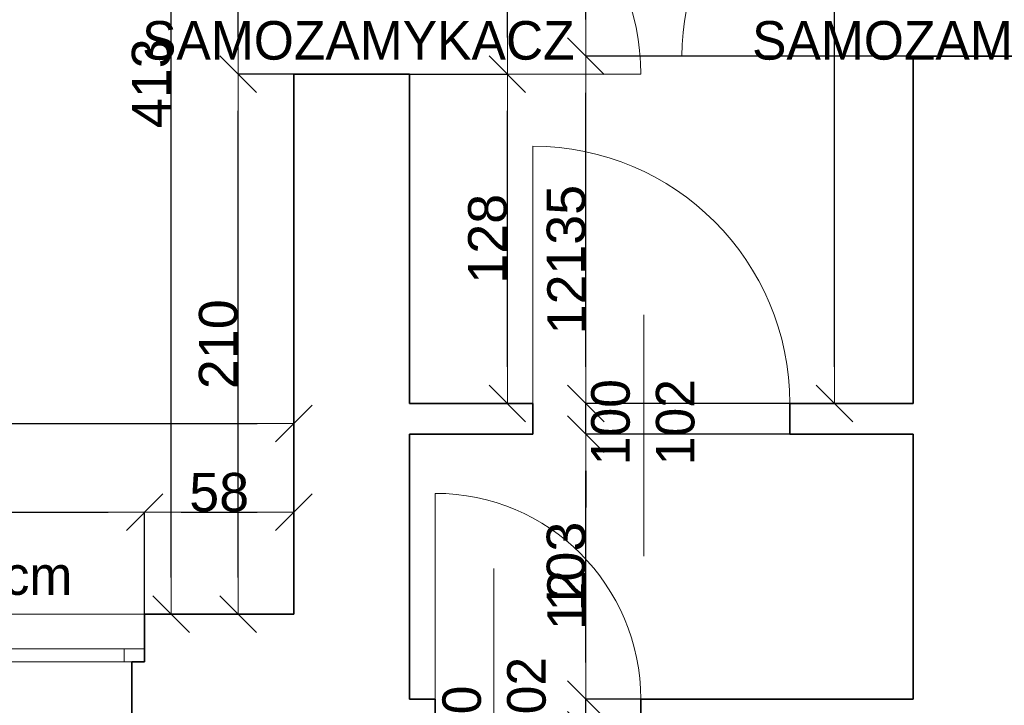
# Model space of a CAD drawing. Header units: metres. Extents: x 7506757 to 756746378, y 5735207 to 582114514.
# Tile 244 of 256: x 7704708 to 7708539, y 5891211 to 5893878. Entities that reach past the tile are written whole.
import ezdxf

# ---------------------------------------------------------------- set-up
doc = ezdxf.new("R2010")
doc.units = ezdxf.units.M
doc.header["$MEASUREMENT"] = 0
doc.header["$PDMODE"] = 2
doc.layers.get('0').update_dxf_attribs({"color": 250, "linetype": 'CONTINUOUS', "lineweight": 100, "plot": 0})
doc.layers.get('Defpoints').update_dxf_attribs({"linetype": 'CONTINUOUS'})
for name, color, linetype, lineweight in [('ELEKTRYKA141', 7, 'CONTINUOUS', 0), ('M_OCIANA6', 5, 'CONTINUOUS', 35), ('M_OPISY141', 7, 'CONTINUOUS', 0), ('m_umeblowanie1', 7, 'CONTINUOUS', 13), ('opis1', 7, 'CONTINUOUS', 13), ('WYMIARY', 8, 'CONTINUOUS', 13)]:
    doc.layers.add(name, color=color, linetype=linetype, lineweight=lineweight)
doc.layers.add('PWYMIAR', color=7, linetype='CONTINUOUS')
doc.styles.add('GENERATED_STYLE_1', font='arial.ttf')
doc.styles.add('GENERATED_STYLE_2', font='txt')
doc.dimstyles.new('GENERATED_STYLE__1', dxfattribs={"dimtxt": 150, "dimasz": 142.5, "dimexe": 0.18, "dimexo": 0, "dimgap": 0.09, "dimtad": 1, "dimdec": 0, "dimlfac": 0.1, "dimzin": 0, "dimdsep": 46, "dimtxsty": 'GENERATED_STYLE_1', "dimblk": 'ARROWHEAD_6', "dimblk1": 'ARROWHEAD_6', "dimblk2": 'ARROWHEAD_6', "dimcen": 0.09, "dimclrd": 251, "dimclre": 251, "dimclrt": 7, "dimazin": 0, "dimtfac": 1, "dimtdec": 4, "dimtmove": 0, "dimatfit": 3, "dimfxl": 0, "dimtolj": 1, "dimtzin": 0, "dimarcsym": 0})
doc.dimstyles.new('GENERATED_STYLE__2', dxfattribs={"dimtxt": 150, "dimasz": 142.5, "dimexe": 0.18, "dimexo": 0, "dimgap": 0.09, "dimtad": 1, "dimtih": 1, "dimtoh": 1, "dimdec": 0, "dimlfac": 0.1, "dimzin": 0, "dimdsep": 46, "dimtxsty": 'GENERATED_STYLE_1', "dimblk": 'ARROWHEAD_6', "dimblk1": 'ARROWHEAD_6', "dimblk2": 'ARROWHEAD_6', "dimcen": 0.09, "dimclrd": 251, "dimclre": 251, "dimclrt": 7, "dimazin": 0, "dimtfac": 1, "dimtdec": 4, "dimtmove": 0, "dimatfit": 3, "dimfxl": 0, "dimtolj": 1, "dimtzin": 0, "dimarcsym": 0})
doc.dimstyles.new('GENERATED_STYLE__4', dxfattribs={"dimtxt": 150, "dimasz": 142.5, "dimexe": 0.18, "dimexo": 0, "dimgap": 0.09, "dimtad": 1, "dimtih": 1, "dimtoh": 1, "dimdec": 0, "dimlfac": 0.1, "dimzin": 0, "dimdsep": 46, "dimtxsty": 'GENERATED_STYLE_1', "dimblk": 'ARROWHEAD_6', "dimblk1": 'ARROWHEAD_6', "dimblk2": 'ARROWHEAD_6', "dimcen": 0.09, "dimclrd": 251, "dimclre": 251, "dimclrt": 7, "dimazin": 0, "dimtfac": 1, "dimtdec": 4, "dimtmove": 2, "dimatfit": 3, "dimfxl": 0, "dimtolj": 1, "dimtzin": 0, "dimarcsym": 0})

# ---------------------------------------------------------------- blocks, each defined once
blk = doc.blocks.new('ARROWHEAD_6')
at = {"color": 0, "linetype": 'Continuous', "lineweight": 0}
for p, q in [((-0.5, -0.5), (0.5, 0.5)), ((0, 0), (-1, 0))]:
    blk.add_line(p, q, dxfattribs=at)
blk = doc.blocks.new('*D6525')
at = {"layer": 'Defpoints', "color": 0, "linetype": 'Continuous', "transparency": 16777216}
for p in [(7705194.6, 5891962.2), (7703694.6, 5891565.6), (7705194.6, 5891565.6)]:
    blk.add_point(p, dxfattribs=at)
at = {"layer": 'PWYMIAR', "color": 251, "linetype": 'Continuous', "lineweight": -2, "transparency": 16777216}
for p, q in [((7703694.6, 5891565.6), (7703694.6, 5891962.4)), ((7703837.1, 5891962.2), (7705052.1, 5891962.2)), ((7705194.6, 5891565.6), (7705194.6, 5891962.4))]:
    blk.add_line(p, q, dxfattribs=at)
at = {"layer": 'PWYMIAR', "color": 251, "linetype": 'Continuous', "lineweight": -2, "transparency": 16777216, "xscale": 142.5, "yscale": 142.5, "zscale": 142.5, "rotation": 180}
blk.add_blockref('ARROWHEAD_6', (7703694.6, 5891962.2), dxfattribs=at)
at = {"layer": 'PWYMIAR', "color": 251, "linetype": 'Continuous', "lineweight": -2, "transparency": 16777216, "xscale": 142.5, "yscale": 142.5, "zscale": 142.5}
blk.add_blockref('ARROWHEAD_6', (7705194.6, 5891962.2), dxfattribs=at)
at = {"layer": 'PWYMIAR', "color": 7, "linetype": 'Continuous', "lineweight": 13, "transparency": 16777216, "insert": (7704444.6, 5892038.9), "char_height": 150, "attachment_point": 5, "style": 'GENERATED_STYLE_1'}
blk.add_mtext('\\A1;150', dxfattribs=at)
blk = doc.blocks.new('*D6526')
at = {"layer": 'Defpoints', "color": 0, "linetype": 'Continuous', "transparency": 16777216}
for p in [(7705774.6, 5891962.2), (7705194.6, 5891565.6), (7705774.6, 5891565.6)]:
    blk.add_point(p, dxfattribs=at)
at = {"layer": 'PWYMIAR', "color": 251, "linetype": 'Continuous', "lineweight": -2, "transparency": 16777216}
for p, q in [((7705194.6, 5891565.6), (7705194.6, 5891962.4)), ((7705337.1, 5891962.2), (7705632.1, 5891962.2)), ((7705774.6, 5891565.6), (7705774.6, 5891962.4))]:
    blk.add_line(p, q, dxfattribs=at)
at = {"layer": 'PWYMIAR', "color": 251, "linetype": 'Continuous', "lineweight": -2, "transparency": 16777216, "xscale": 142.5, "yscale": 142.5, "zscale": 142.5, "rotation": 180}
blk.add_blockref('ARROWHEAD_6', (7705194.6, 5891962.2), dxfattribs=at)
at = {"layer": 'PWYMIAR', "color": 251, "linetype": 'Continuous', "lineweight": -2, "transparency": 16777216, "xscale": 142.5, "yscale": 142.5, "zscale": 142.5}
blk.add_blockref('ARROWHEAD_6', (7705774.6, 5891962.2), dxfattribs=at)
at = {"layer": 'PWYMIAR', "color": 7, "linetype": 'Continuous', "lineweight": 13, "transparency": 16777216, "insert": (7705484.6, 5892038.9), "char_height": 150, "attachment_point": 5, "style": 'GENERATED_STYLE_1'}
blk.add_mtext('\\A1;58', dxfattribs=at)
blk = doc.blocks.new('*D6529')
at = {"layer": 'Defpoints', "color": 0, "linetype": 'Continuous', "transparency": 16777216}
for p in [(7705774.6, 5892307.6), (7700444.6, 5891565.6), (7705774.6, 5891565.6)]:
    blk.add_point(p, dxfattribs=at)
at = {"layer": 'PWYMIAR', "color": 251, "linetype": 'Continuous', "lineweight": -2, "transparency": 16777216}
for p, q in [((7700444.6, 5891565.6), (7700444.6, 5892307.8)), ((7700587.1, 5892307.6), (7705632.1, 5892307.6)), ((7705774.6, 5891565.6), (7705774.6, 5892307.8))]:
    blk.add_line(p, q, dxfattribs=at)
at = {"layer": 'PWYMIAR', "color": 251, "linetype": 'Continuous', "lineweight": -2, "transparency": 16777216, "xscale": 142.5, "yscale": 142.5, "zscale": 142.5, "rotation": 180}
blk.add_blockref('ARROWHEAD_6', (7700444.6, 5892307.6), dxfattribs=at)
at = {"layer": 'PWYMIAR', "color": 251, "linetype": 'Continuous', "lineweight": -2, "transparency": 16777216, "xscale": 142.5, "yscale": 142.5, "zscale": 142.5}
blk.add_blockref('ARROWHEAD_6', (7705774.6, 5892307.6), dxfattribs=at)
at = {"layer": 'PWYMIAR', "color": 7, "linetype": 'Continuous', "lineweight": 13, "transparency": 16777216, "insert": (7703109.6, 5892384.3), "char_height": 150, "attachment_point": 5, "style": 'GENERATED_STYLE_1'}
blk.add_mtext('\\A1;533', dxfattribs=at)
blk = doc.blocks.new('*D6653')
at = {"layer": 'Defpoints', "color": 0, "linetype": 'Continuous', "transparency": 16777216}
for p in [(7705558.4, 5893665.6), (7705774.6, 5893665.6), (7705774.6, 5891565.6)]:
    blk.add_point(p, dxfattribs=at)
at = {"layer": 'PWYMIAR', "color": 251, "linetype": 'Continuous', "lineweight": -2, "transparency": 16777216}
for p, q in [((7705774.6, 5893665.6), (7705558.2, 5893665.6)), ((7705558.4, 5891708.1), (7705558.4, 5893523.1)), ((7705774.6, 5891565.6), (7705558.2, 5891565.6))]:
    blk.add_line(p, q, dxfattribs=at)
at = {"layer": 'PWYMIAR', "color": 251, "linetype": 'Continuous', "lineweight": -2, "transparency": 16777216, "xscale": 142.5, "yscale": 142.5, "zscale": 142.5}
for p, rotation in [((7705558.4, 5893665.6), 90), ((7705558.4, 5891565.6), 270)]:
    blk.add_blockref('ARROWHEAD_6', p, dxfattribs=dict(at, rotation=rotation))
at = {"layer": 'PWYMIAR', "color": 7, "linetype": 'Continuous', "lineweight": 13, "transparency": 16777216, "insert": (7705481.7, 5892615.6), "char_height": 150, "attachment_point": 5, "rotation": 90, "style": 'GENERATED_STYLE_1'}
blk.add_mtext('\\A1;210', dxfattribs=at)
blk = doc.blocks.new('*D6654')
at = {"layer": 'Defpoints', "color": 0, "linetype": 'Continuous', "transparency": 16777216}
for p in [(7705558.4, 5894575.6), (7705774.6, 5894575.6), (7705774.6, 5893665.6)]:
    blk.add_point(p, dxfattribs=at)
at = {"layer": 'PWYMIAR', "color": 251, "linetype": 'Continuous', "lineweight": -2, "transparency": 16777216}
for p, q in [((7705774.6, 5894575.6), (7705558.2, 5894575.6)), ((7705558.4, 5893808.1), (7705558.4, 5894433.1)), ((7705774.6, 5893665.6), (7705558.2, 5893665.6))]:
    blk.add_line(p, q, dxfattribs=at)
at = {"layer": 'PWYMIAR', "color": 251, "linetype": 'Continuous', "lineweight": -2, "transparency": 16777216, "xscale": 142.5, "yscale": 142.5, "zscale": 142.5}
for p, rotation in [((7705558.4, 5894575.6), 90), ((7705558.4, 5893665.6), 270)]:
    blk.add_blockref('ARROWHEAD_6', p, dxfattribs=dict(at, rotation=rotation))
at = {"layer": 'PWYMIAR', "color": 7, "linetype": 'Continuous', "lineweight": 13, "transparency": 16777216, "insert": (7705481.7, 5894120.6), "char_height": 150, "attachment_point": 5, "rotation": 90, "style": 'GENERATED_STYLE_1'}
blk.add_mtext('\\A1;91', dxfattribs=at)
blk = doc.blocks.new('*D6656')
at = {"layer": 'Defpoints', "color": 0, "linetype": 'Continuous', "transparency": 16777216}
for p in [(7705297.5, 5895695.6), (7705774.6, 5895695.6), (7705774.6, 5891565.6)]:
    blk.add_point(p, dxfattribs=at)
at = {"layer": 'PWYMIAR', "color": 251, "linetype": 'Continuous', "lineweight": -2, "transparency": 16777216}
for p, q in [((7705774.6, 5895695.6), (7705297.3, 5895695.6)), ((7705297.5, 5891708.1), (7705297.5, 5895553.1)), ((7705774.6, 5891565.6), (7705297.3, 5891565.6))]:
    blk.add_line(p, q, dxfattribs=at)
at = {"layer": 'PWYMIAR', "color": 251, "linetype": 'Continuous', "lineweight": -2, "transparency": 16777216, "xscale": 142.5, "yscale": 142.5, "zscale": 142.5}
for p, rotation in [((7705297.5, 5895695.6), 90), ((7705297.5, 5891565.6), 270)]:
    blk.add_blockref('ARROWHEAD_6', p, dxfattribs=dict(at, rotation=rotation))
at = {"layer": 'PWYMIAR', "color": 7, "linetype": 'Continuous', "lineweight": 13, "transparency": 16777216, "insert": (7705220.8, 5893630.6), "char_height": 150, "attachment_point": 5, "rotation": 90, "style": 'GENERATED_STYLE_1'}
blk.add_mtext('\\A1;413', dxfattribs=at)
blk = doc.blocks.new('*D6698')
at = {"layer": 'Defpoints', "color": 0, "linetype": 'Continuous', "transparency": 16777216}
for p in [(7706911.4, 5891235.6), (7708184.6, 5891235.6), (7708184.6, 5891115.6)]:
    blk.add_point(p, dxfattribs=at)
at = {"layer": 'PWYMIAR', "color": 251, "linetype": 'Continuous', "lineweight": -2, "transparency": 16777216}
for p, q in [((7706911.4, 5891378.1), (7706911.4, 5891720)), ((7708184.6, 5891235.6), (7706911.2, 5891235.6)), ((7706911.4, 5891115.6), (7706911.4, 5891235.6)), ((7708184.6, 5891115.6), (7706911.2, 5891115.6)), ((7706911.4, 5890973.1), (7706911.4, 5890830.6))]:
    blk.add_line(p, q, dxfattribs=at)
at = {"layer": 'PWYMIAR', "color": 251, "linetype": 'Continuous', "lineweight": -2, "transparency": 16777216, "xscale": 142.5, "yscale": 142.5, "zscale": 142.5}
for p, rotation in [((7706911.4, 5891235.6), 270), ((7706911.4, 5891115.6), 90)]:
    blk.add_blockref('ARROWHEAD_6', p, dxfattribs=dict(at, rotation=rotation))
at = {"layer": 'PWYMIAR', "color": 7, "linetype": 'Continuous', "lineweight": 13, "transparency": 16777216, "insert": (7706836, 5891620.3), "char_height": 150, "attachment_point": 5, "rotation": 90, "style": 'GENERATED_STYLE_1'}
blk.add_mtext('\\A1;12', dxfattribs=at)
blk = doc.blocks.new('*D6699')
at = {"layer": 'Defpoints', "color": 0, "linetype": 'Continuous', "transparency": 16777216}
for p in [(7706911.4, 5892265.6), (7707704.6, 5892265.6), (7708184.6, 5891235.6)]:
    blk.add_point(p, dxfattribs=at)
at = {"layer": 'PWYMIAR', "color": 251, "linetype": 'Continuous', "lineweight": -2, "transparency": 16777216}
for p, q in [((7707704.6, 5892265.6), (7706911.2, 5892265.6)), ((7706911.4, 5891378.1), (7706911.4, 5892123.1)), ((7708184.6, 5891235.6), (7706911.2, 5891235.6))]:
    blk.add_line(p, q, dxfattribs=at)
at = {"layer": 'PWYMIAR', "color": 251, "linetype": 'Continuous', "lineweight": -2, "transparency": 16777216, "xscale": 142.5, "yscale": 142.5, "zscale": 142.5}
for p, rotation in [((7706911.4, 5892265.6), 90), ((7706911.4, 5891235.6), 270)]:
    blk.add_blockref('ARROWHEAD_6', p, dxfattribs=dict(at, rotation=rotation))
at = {"layer": 'PWYMIAR', "color": 7, "linetype": 'Continuous', "lineweight": 13, "transparency": 16777216, "insert": (7706834.6, 5891750.6), "char_height": 150, "attachment_point": 5, "rotation": 90, "style": 'GENERATED_STYLE_1'}
blk.add_mtext('\\A1;103', dxfattribs=at)
blk = doc.blocks.new('*D6700')
at = {"layer": 'Defpoints', "color": 0, "linetype": 'Continuous', "transparency": 16777216}
for p in [(7706911.4, 5892385.6), (7708184.6, 5892385.6), (7707704.6, 5892265.6)]:
    blk.add_point(p, dxfattribs=at)
at = {"layer": 'PWYMIAR', "color": 251, "linetype": 'Continuous', "lineweight": -2, "transparency": 16777216}
for p, q in [((7706911.4, 5892528.1), (7706911.4, 5892870)), ((7708184.6, 5892385.6), (7706911.2, 5892385.6)), ((7706911.4, 5892265.6), (7706911.4, 5892385.6)), ((7707704.6, 5892265.6), (7706911.2, 5892265.6)), ((7706911.4, 5892123.1), (7706911.4, 5891980.6))]:
    blk.add_line(p, q, dxfattribs=at)
at = {"layer": 'PWYMIAR', "color": 251, "linetype": 'Continuous', "lineweight": -2, "transparency": 16777216, "xscale": 142.5, "yscale": 142.5, "zscale": 142.5}
for p, rotation in [((7706911.4, 5892385.6), 270), ((7706911.4, 5892265.6), 90)]:
    blk.add_blockref('ARROWHEAD_6', p, dxfattribs=dict(at, rotation=rotation))
at = {"layer": 'PWYMIAR', "color": 7, "linetype": 'Continuous', "lineweight": 13, "transparency": 16777216, "insert": (7706836, 5892770.3), "char_height": 150, "attachment_point": 5, "rotation": 90, "style": 'GENERATED_STYLE_1'}
blk.add_mtext('\\A1;12', dxfattribs=at)
blk = doc.blocks.new('*D6701')
at = {"layer": 'Defpoints', "color": 0, "linetype": 'Continuous', "transparency": 16777216}
for p in [(7706911.4, 5893735.6), (7708184.6, 5893735.6), (7708184.6, 5892385.6)]:
    blk.add_point(p, dxfattribs=at)
at = {"layer": 'PWYMIAR', "color": 251, "linetype": 'Continuous', "lineweight": -2, "transparency": 16777216}
for p, q in [((7708184.6, 5893735.6), (7706911.2, 5893735.6)), ((7706911.4, 5892528.1), (7706911.4, 5893593.1)), ((7708184.6, 5892385.6), (7706911.2, 5892385.6))]:
    blk.add_line(p, q, dxfattribs=at)
at = {"layer": 'PWYMIAR', "color": 251, "linetype": 'Continuous', "lineweight": -2, "transparency": 16777216, "xscale": 142.5, "yscale": 142.5, "zscale": 142.5}
for p, rotation in [((7706911.4, 5893735.6), 90), ((7706911.4, 5892385.6), 270)]:
    blk.add_blockref('ARROWHEAD_6', p, dxfattribs=dict(at, rotation=rotation))
at = {"layer": 'PWYMIAR', "color": 7, "linetype": 'Continuous', "lineweight": 13, "transparency": 16777216, "insert": (7706834.6, 5893060.6), "char_height": 150, "attachment_point": 5, "rotation": 90, "style": 'GENERATED_STYLE_1'}
blk.add_mtext('\\A1;135', dxfattribs=at)
blk = doc.blocks.new('*D6702')
at = {"layer": 'Defpoints', "color": 0, "linetype": 'Continuous', "transparency": 16777216}
for p in [(7706911.4, 5894635.6), (7708184.6, 5894635.6), (7708184.6, 5893735.6)]:
    blk.add_point(p, dxfattribs=at)
at = {"layer": 'PWYMIAR', "color": 251, "linetype": 'Continuous', "lineweight": -2, "transparency": 16777216}
for p, q in [((7708184.6, 5894635.6), (7706911.2, 5894635.6)), ((7706911.4, 5893878.1), (7706911.4, 5894493.1)), ((7708184.6, 5893735.6), (7706911.2, 5893735.6))]:
    blk.add_line(p, q, dxfattribs=at)
at = {"layer": 'PWYMIAR', "color": 251, "linetype": 'Continuous', "lineweight": -2, "transparency": 16777216, "xscale": 142.5, "yscale": 142.5, "zscale": 142.5}
for p, rotation in [((7706911.4, 5894635.6), 90), ((7706911.4, 5893735.6), 270)]:
    blk.add_blockref('ARROWHEAD_6', p, dxfattribs=dict(at, rotation=rotation))
at = {"layer": 'PWYMIAR', "color": 7, "linetype": 'Continuous', "lineweight": 13, "transparency": 16777216, "insert": (7706834.7, 5894185.6), "char_height": 150, "attachment_point": 5, "rotation": 90, "style": 'GENERATED_STYLE_1'}
blk.add_mtext('\\A1;90', dxfattribs=at)
blk = doc.blocks.new('*D6719')
at = {"layer": 'Defpoints', "color": 0, "linetype": 'Continuous', "transparency": 16777216}
for p in [(7706224.6, 5893665.6), (7706605.6, 5893665.6), (7706224.6, 5892385.6)]:
    blk.add_point(p, dxfattribs=at)
at = {"layer": 'PWYMIAR', "color": 251, "linetype": 'Continuous', "lineweight": -2, "transparency": 16777216}
for p, q in [((7706224.6, 5893665.6), (7706605.8, 5893665.6)), ((7706605.6, 5892528.1), (7706605.6, 5893523.1)), ((7706224.6, 5892385.6), (7706605.8, 5892385.6))]:
    blk.add_line(p, q, dxfattribs=at)
at = {"layer": 'PWYMIAR', "color": 251, "linetype": 'Continuous', "lineweight": -2, "transparency": 16777216, "xscale": 142.5, "yscale": 142.5, "zscale": 142.5}
for p, rotation in [((7706605.6, 5893665.6), 90), ((7706605.6, 5892385.6), 270)]:
    blk.add_blockref('ARROWHEAD_6', p, dxfattribs=dict(at, rotation=rotation))
at = {"layer": 'PWYMIAR', "color": 7, "linetype": 'Continuous', "lineweight": 13, "transparency": 16777216, "insert": (7706529, 5893025.6), "char_height": 150, "attachment_point": 5, "rotation": 90, "style": 'GENERATED_STYLE_1'}
blk.add_mtext('\\A1;128', dxfattribs=at)
blk = doc.blocks.new('*D6720')
at = {"layer": 'Defpoints', "color": 0, "linetype": 'Continuous', "transparency": 16777216}
for p in [(7706224.6, 5894575.6), (7706605.6, 5894575.6), (7706224.6, 5893665.6)]:
    blk.add_point(p, dxfattribs=at)
at = {"layer": 'PWYMIAR', "color": 251, "linetype": 'Continuous', "lineweight": -2, "transparency": 16777216}
for p, q in [((7706224.6, 5894575.6), (7706605.8, 5894575.6)), ((7706605.6, 5893808.1), (7706605.6, 5894433.1)), ((7706224.6, 5893665.6), (7706605.8, 5893665.6))]:
    blk.add_line(p, q, dxfattribs=at)
at = {"layer": 'PWYMIAR', "color": 251, "linetype": 'Continuous', "lineweight": -2, "transparency": 16777216, "xscale": 142.5, "yscale": 142.5, "zscale": 142.5}
for p, rotation in [((7706605.6, 5894575.6), 90), ((7706605.6, 5893665.6), 270)]:
    blk.add_blockref('ARROWHEAD_6', p, dxfattribs=dict(at, rotation=rotation))
at = {"layer": 'PWYMIAR', "color": 7, "linetype": 'Continuous', "lineweight": 13, "transparency": 16777216, "insert": (7706529, 5894120.6), "char_height": 150, "attachment_point": 5, "rotation": 90, "style": 'GENERATED_STYLE_1'}
blk.add_mtext('\\A1;91', dxfattribs=at)
blk = doc.blocks.new('*D6722')
at = {"layer": 'Defpoints', "color": 0, "linetype": 'Continuous', "transparency": 16777216}
for p in [(7706224.6, 5896135.6), (7707878.4, 5896135.6), (7708184.6, 5892385.6)]:
    blk.add_point(p, dxfattribs=at)
at = {"layer": 'PWYMIAR', "color": 251, "linetype": 'Continuous', "lineweight": -2, "transparency": 16777216}
for p, q in [((7706224.6, 5896135.6), (7707878.6, 5896135.6)), ((7707878.4, 5892528.1), (7707878.4, 5895993.1)), ((7708184.6, 5892385.6), (7707878.3, 5892385.6))]:
    blk.add_line(p, q, dxfattribs=at)
at = {"layer": 'PWYMIAR', "color": 251, "linetype": 'Continuous', "lineweight": -2, "transparency": 16777216, "xscale": 142.5, "yscale": 142.5, "zscale": 142.5}
for p, rotation in [((7707878.4, 5896135.6), 90), ((7707878.4, 5892385.6), 270)]:
    blk.add_blockref('ARROWHEAD_6', p, dxfattribs=dict(at, rotation=rotation))
at = {"layer": 'PWYMIAR', "color": 7, "linetype": 'Continuous', "lineweight": 13, "transparency": 16777216, "insert": (7707801.7, 5894260.6), "char_height": 150, "attachment_point": 5, "rotation": 90, "style": 'GENERATED_STYLE_1'}
blk.add_mtext('\\A1;375', dxfattribs=at)
blk = doc.blocks.new('*D6741')
at = {"layer": 'Defpoints', "color": 0, "linetype": 'Continuous', "transparency": 16777216}
for p in [(7687958.3, 5891565.6), (7699994.6, 5891565.6), (7705604.6, 5891115.6)]:
    blk.add_point(p, dxfattribs=at)
at = {"layer": 'PWYMIAR', "color": 251, "linetype": 'Continuous', "lineweight": -2, "transparency": 16777216}
for p, q in [((7699994.6, 5891565.6), (7687958.2, 5891565.6)), ((7687958.3, 5891258.1), (7687958.3, 5891423.1)), ((7705604.6, 5891115.6), (7687958.2, 5891115.6))]:
    blk.add_line(p, q, dxfattribs=at)
at = {"layer": 'PWYMIAR', "color": 251, "linetype": 'Continuous', "lineweight": -2, "transparency": 16777216, "xscale": 142.5, "yscale": 142.5, "zscale": 142.5}
for p, rotation in [((7687958.3, 5891565.6), 90), ((7687958.3, 5891115.6), 270)]:
    blk.add_blockref('ARROWHEAD_6', p, dxfattribs=dict(at, rotation=rotation))
at = {"layer": 'PWYMIAR', "color": 7, "linetype": 'Continuous', "lineweight": 13, "transparency": 16777216, "insert": (7687882, 5891340.6), "char_height": 150, "attachment_point": 5, "rotation": 90, "style": 'GENERATED_STYLE_1'}
blk.add_mtext('\\A1;45', dxfattribs=at)
blk = doc.blocks.new('*D6751')
at = {"layer": 'Defpoints', "color": 0, "linetype": 'Continuous', "transparency": 16777216}
for p in [(7700444.6, 5891565.6), (7705604.6, 5891115.6), (7705604.6, 5886859.1)]:
    blk.add_point(p, dxfattribs=at)
at = {"layer": 'PWYMIAR', "color": 251, "linetype": 'Continuous', "lineweight": -2, "transparency": 16777216}
for p, q in [((7700444.6, 5891565.6), (7700444.6, 5886858.9)), ((7705604.6, 5891115.6), (7705604.6, 5886858.9)), ((7700587.1, 5886859.1), (7705462.1, 5886859.1))]:
    blk.add_line(p, q, dxfattribs=at)
at = {"layer": 'PWYMIAR', "color": 251, "linetype": 'Continuous', "lineweight": -2, "transparency": 16777216, "xscale": 142.5, "yscale": 142.5, "zscale": 142.5, "rotation": 180}
blk.add_blockref('ARROWHEAD_6', (7700444.6, 5886859.1), dxfattribs=at)
at = {"layer": 'PWYMIAR', "color": 251, "linetype": 'Continuous', "lineweight": -2, "transparency": 16777216, "xscale": 142.5, "yscale": 142.5, "zscale": 142.5}
blk.add_blockref('ARROWHEAD_6', (7705604.6, 5886859.1), dxfattribs=at)
at = {"layer": 'PWYMIAR', "color": 7, "linetype": 'Continuous', "lineweight": 13, "transparency": 16777216, "insert": (7703024.6, 5886935.8), "char_height": 150, "attachment_point": 5, "style": 'GENERATED_STYLE_1'}
blk.add_mtext('\\A1;516', dxfattribs=at)

msp = doc.modelspace()

# ---------------------------------------------------------------- linework, layer by layer
at = {"layer": 'ELEKTRYKA141', "linetype": 'Continuous'}
for p, q in [((7708184.6, 5893735.6), (7707284.6, 5893735.6)), ((7706224.6, 5893665.6), (7707124.6, 5893665.6)), ((7706704.6, 5892385.6), (7706704.6, 5893385.6)), ((7706324.6, 5891235.6), (7706324.6, 5892035.6))]:
    msp.add_line(p, q, dxfattribs=at)
for centre, radius, start, end in [((7708184.6, 5893735.6), 900, 90, 180), ((7706224.6, 5893665.6), 900, 0, 90), ((7706704.6, 5892385.6), 1000, 0, 90), ((7706324.6, 5891235.6), 800, 0, 90)]:
    msp.add_arc(centre, radius, start, end, dxfattribs=at)
at = {"layer": 'M_OCIANA6', "linetype": 'Continuous'}
for p, q in [((7708184.6, 5893735.6), (7708614.6, 5893735.6)), ((7708184.6, 5893735.6), (7708184.6, 5892385.6)), ((7705774.6, 5893665.6), (7706224.6, 5893665.6)), ((7705774.6, 5891565.6), (7705774.6, 5893665.6)), ((7706224.6, 5892385.6), (7706224.6, 5893665.6)), ((7706704.6, 5892385.6), (7706224.6, 5892385.6)), ((7706704.6, 5892265.6), (7706704.6, 5892385.6)), ((7707704.6, 5892265.6), (7707704.6, 5892385.6)), ((7708184.6, 5892385.6), (7707704.6, 5892385.6)), ((7707704.6, 5892265.6), (7707704.6, 5892385.6)), ((7706224.6, 5892265.6), (7706704.6, 5892265.6)), ((7706224.6, 5891235.6), (7706224.6, 5892265.6)), ((7708184.6, 5892265.6), (7707704.6, 5892265.6)), ((7708184.6, 5892265.6), (7708184.6, 5891235.6)), ((7705194.6, 5891380.6), (7705194.6, 5891565.6)), ((7705774.6, 5891565.6), (7705194.6, 5891565.6)), ((7705194.6, 5891380.6), (7705144.6, 5891380.6)), ((7705144.6, 5891380.6), (7705144.6, 5891115.6)), ((7706324.6, 5891235.6), (7706224.6, 5891235.6)), ((7706324.6, 5891115.6), (7706324.6, 5891235.6)), ((7707124.6, 5891115.6), (7707124.6, 5891235.6)), ((7708184.6, 5891235.6), (7707124.6, 5891235.6))]:
    msp.add_line(p, q, dxfattribs=at)
at = {"layer": 'M_OPISY141', "linetype": 'Continuous'}
for p, q in [((7707136.6, 5892729.3), (7707136.6, 5891791.4)), ((7706553.6, 5891742.7), (7706553.6, 5890804.7))]:
    msp.add_line(p, q, dxfattribs=at)
at = {"layer": 'm_umeblowanie1', "linetype": 'Continuous'}
for p, q in [((7700884.6, 5891565.6), (7705194.6, 5891565.6)), ((7703694.6, 5891430.6), (7705194.6, 5891430.6)), ((7705114.6, 5891380.6), (7705114.6, 5891430.6)), ((7703744.6, 5891380.6), (7705144.6, 5891380.6)), ((7705114.6, 5891380.6), (7705144.6, 5891380.6))]:
    msp.add_line(p, q, dxfattribs=at)

# ---------------------------------------------------------------- texts
at = {"layer": 'opis1', "linetype": 'Continuous', "char_height": 150, "width": 563.056, "attachment_point": 1, "rotation": 90, "line_spacing_factor": 1.007581, "style": 'GENERATED_STYLE_2'}
for s, insert in [('{100\\P102}', (7706931.6, 5892145.2)), ('{80\\P202}', (7706352.8, 5891064.7))]:
    msp.add_mtext(s, dxfattribs=dict(at, insert=insert))
at = {"layer": 'opis1', "linetype": 'Continuous', "insert": (7704913.2, 5891790.8), "char_height": 150, "attachment_point": 3, "style": 'GENERATED_STYLE_2'}
msp.add_mtext('{hp=86cm}', dxfattribs=at)
at = {"layer": 'WYMIARY', "color": 11, "linetype": 'ByBlock', "lineweight": 18, "true_color": 0xf57f8e, "char_height": 150, "attachment_point": 1, "style": 'GENERATED_STYLE_2'}
for insert in [(7705184.5, 5893872.4), (7707557.7, 5893872.4)]:
    msp.add_mtext('SAMOZAMYKACZ', dxfattribs=dict(at, insert=insert))

# ---------------------------------------------------------------- dimensions: what is measured, and where the dimension line sits
at = {"layer": 'PWYMIAR', "color": 251, "linetype": 'Continuous', "lineweight": 13}
for base, p1, p2, picture, middle in [((7707878.4, 5896135.6), (7708184.6, 5892385.6), (7706224.6, 5896135.6), '*D6722', (7707801.7, 5894260.6)), ((7705297.5, 5895695.6), (7705774.6, 5891565.6), (7705774.6, 5895695.6), '*D6656', (7705220.8, 5893630.6)), ((7706911.4, 5894635.6), (7708184.6, 5893735.6), (7708184.6, 5894635.6), '*D6702', (7706834.7, 5894185.6)), ((7705558.4, 5894575.6), (7705774.6, 5893665.6), (7705774.6, 5894575.6), '*D6654', (7705481.7, 5894120.6)), ((7706605.6, 5894575.6), (7706224.6, 5893665.6), (7706224.6, 5894575.6), '*D6720', (7706529, 5894120.6)), ((7706911.4, 5893735.6), (7708184.6, 5892385.6), (7708184.6, 5893735.6), '*D6701', (7706834.6, 5893060.6)), ((7705558.4, 5893665.6), (7705774.6, 5891565.6), (7705774.6, 5893665.6), '*D6653', (7705481.7, 5892615.6)), ((7706605.6, 5893665.6), (7706224.6, 5892385.6), (7706224.6, 5893665.6), '*D6719', (7706529, 5893025.6)), ((7706911.4, 5892385.6), (7707704.6, 5892265.6), (7708184.6, 5892385.6), '*D6700', (7706836, 5892770.3)), ((7706911.4, 5892265.6), (7708184.6, 5891235.6), (7707704.6, 5892265.6), '*D6699', (7706834.6, 5891750.6)), ((7706911.4, 5891235.6), (7708184.6, 5891115.6), (7708184.6, 5891235.6), '*D6698', (7706836, 5891620.3)), ((7687958.3, 5891565.6), (7705604.6, 5891115.6), (7699994.6, 5891565.6), '*D6741', (7687882, 5891340.6))]:
    dim = msp.add_linear_dim(base=base, p1=p1, p2=p2, angle=90, dimstyle='GENERATED_STYLE__1', dxfattribs=at)
    dim.commit()
    dim.dimension.update_dxf_attribs({"geometry": picture, "text_midpoint": middle})
for base, p1, p2, dimstyle, picture, middle in [((7705774.6, 5892307.6), (7700444.6, 5891565.6), (7705774.6, 5891565.6), 'GENERATED_STYLE__2', '*D6529', (7703109.6, 5892384.3)), ((7705194.6, 5891962.2), (7703694.6, 5891565.6), (7705194.6, 5891565.6), 'GENERATED_STYLE__2', '*D6525', (7704444.6, 5892038.9)), ((7705774.6, 5891962.2), (7705194.6, 5891565.6), (7705774.6, 5891565.6), 'GENERATED_STYLE__4', '*D6526', (7705484.6, 5892038.9)), ((7705604.6, 5886859.1), (7700444.6, 5891565.6), (7705604.6, 5891115.6), 'GENERATED_STYLE__2', '*D6751', (7703024.6, 5886935.8))]:
    dim = msp.add_linear_dim(base=base, p1=p1, p2=p2, dimstyle=dimstyle, dxfattribs=at)
    dim.commit()
    dim.dimension.update_dxf_attribs({"geometry": picture, "text_midpoint": middle})

doc.saveas('drawing.dxf')
